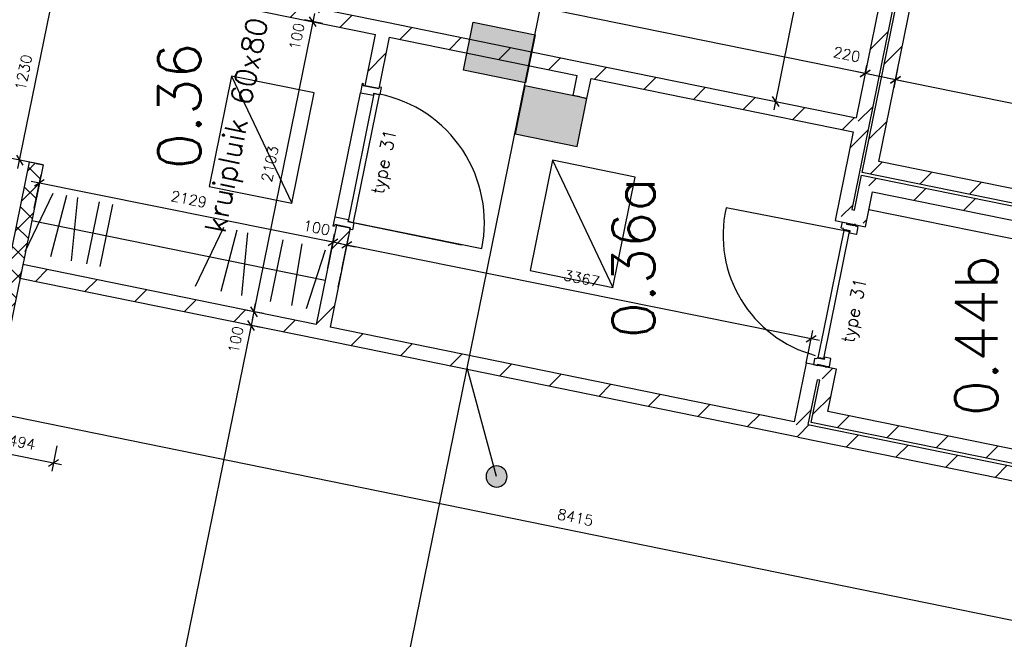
# Model space of a CAD drawing. Extents: x -29284 to 2055880, y -64816 to 121103.
# Tile 20 of 123: x 20354 to 27353, y 18275 to 22677. Entities that reach past the tile are written whole.
import ezdxf

# ---------------------------------------------------------------- set-up
doc = ezdxf.new("R2010")
doc.units = 0
doc.header["$LTSCALE"] = 50
doc.header["$MEASUREMENT"] = 0
doc.header["$PDMODE"] = 3
doc.header["$PDSIZE"] = 0.1
doc.layers.get('0').update_dxf_attribs({"linetype": 'CONTINUOUS'})
doc.layers.get('DEFPOINTS').update_dxf_attribs({"linetype": 'CONTINUOUS'})
for name, color, linetype in [('A--A22--_F123-', 9, 'CONTINUOUS'), ('A--A28--_F12--', 7, 'CONTINUOUS'), ('A--L21A2_ISOLATIE', 1, 'CONTINUOUS'), ('A--L21A3_BUITENWAND', 3, 'CONTINUOUS'), ('A--L22--', 3, 'CONTINUOUS'), ('A--L22--_F-2--', 7, 'CONTINUOUS'), ('A--L28--_F12--', 7, 'CONTINUOUS'), ('A--L31--', 2, 'CONTINUOUS'), ('A--L31--_F123-', 7, 'CONTINUOUS'), ('A--L32--', 7, 'CONTINUOUS'), ('A--L32--_F123-', 1, 'CONTINUOUS'), ('A--M$1A-_F123-', 1, 'CONTINUOUS'), ('A--M1$A-_F123-', 1, 'CONTINUOUS'), ('A--T$1A-_F123-_25MM', 3, 'CONTINUOUS'), ('A--T$1A-_F123-_RN', 4, 'CONTINUOUS'), ('NIEUWE_INDELING', 2, 'CONTINUOUS'), ('TEKSTKOZIJNMERK', 2, 'CONTINUOUS'), ('X--LR---_CP', 7, 'CONTINUOUS')]:
    doc.layers.add(name, color=color, linetype=linetype)
doc.styles.add('ALFA-0_25', font='ROMANS')
doc.styles.add('B-01', font='SIMPLEX.SHX', dxfattribs={"width": 0.8, "height": 4.5})
doc.styles.add('HIEMSTRA', font='romans.shx')
doc.dimstyles.new('1op2', dxfattribs={"dimscale": 30, "dimtxt": 2.5, "dimasz": 2, "dimexe": 2, "dimexo": 0, "dimgap": 2, "dimtad": 1, "dimdec": 0, "dimzin": 0, "dimdsep": 46, "dimtxsty": 'HIEMSTRA', "dimblk1": 'OBLIQUE', "dimblk2": 'OBLIQUE', "dimsah": 1, "dimcen": -3, "dimdle": 2, "dimclrd": 2, "dimclre": 2, "dimclrt": 3, "dimadec": 0, "dimazin": 0, "dimtfac": 1, "dimtdec": 0, "dimtofl": 0, "dimtmove": 2, "dimatfit": 3, "dimldrblk": 'OBLIQUE', "dimfxl": 1, "dimtvp": 0.833333, "dimtolj": 1, "dimtzin": 0, "dimarcsym": 0})
doc.dimstyles.new('STANDARD$0', dxfattribs={"dimscale": 30, "dimtxt": 2.5, "dimasz": 2, "dimexe": 2, "dimexo": 0, "dimgap": 2, "dimtad": 1, "dimdec": 0, "dimzin": 0, "dimdsep": 46, "dimtxsty": 'ALFA-0_25', "dimblk1": 'OBLIQUE', "dimblk2": 'OBLIQUE', "dimsah": 1, "dimcen": -3, "dimdle": 2, "dimclrd": 1, "dimclre": 1, "dimclrt": 2, "dimadec": 0, "dimazin": 0, "dimtfac": 0.666667, "dimtofl": 0, "dimtmove": 2, "dimatfit": 3, "dimldrblk": 'OBLIQUE', "dimfxl": 1, "dimtvp": 0.833333, "dimtolj": 1, "dimtzin": 0, "dimarcsym": 0})
pattern_1 = [(45, (-25898.8, -19761.16), (-212.132, 212.132), [])]

# ---------------------------------------------------------------- blocks, each defined once
blk = doc.blocks.new('KOLOM450X350')
at = {"layer": 'A--A28--_F12--', "color": 8}
for points in [[(-175, -225), (-175, 225), (175, 225)], [(-175, -225), (175, 225), (175, -225)]]:
    blk.add_solid(points, dxfattribs=at)
at = {"layer": 'A--L28--_F12--', "color": 3, "linetype": 'Continuous'}
blk.add_lwpolyline([(-175, -225), (-175, 225), (175, 225), (175, -225)], close=True, dxfattribs=at)
at = {"layer": 'X--LR---_CP'}
for p in [(-175, 0), (-175, 0), (175, 0)]:
    blk.add_point(p, dxfattribs=at)
blk = doc.blocks.new('_OBLIQUE')
at = {"color": 0, "linetype": 'ByBlock'}
blk.add_line((-0.5, -0.5), (0.5, 0.5), dxfattribs=at)
blk = doc.blocks.new('*D857')
at = {"layer": 'A--M1$A-_F123-', "color": 1, "lineweight": -2, "transparency": 16777216}
for p, q in [((26595.1, 22328.1), (26567.3, 22191.8)), ((29185.7, 21719.7), (26520.5, 22262.6)), ((29142.7, 21809.2), (29115, 21672.8))]:
    blk.add_line(p, q, dxfattribs=at)
at = {"layer": 'DEFPOINTS', "color": 0, "transparency": 16777216}
for p in [(26595.1, 22328.1), (26579.3, 22250.6), (29142.7, 21809.2)]:
    blk.add_point(p, dxfattribs=at)
at = {"layer": 'A--M1$A-_F123-', "color": 1, "lineweight": -2, "transparency": 16777216, "xscale": 60, "yscale": 60, "zscale": 60}
for p, rotation in [((26579.3, 22250.6), 168.486290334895), ((29126.9, 21731.6), 348.486290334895)]:
    blk.add_blockref('_OBLIQUE', p, dxfattribs=dict(at, rotation=rotation))
at = {"layer": 'A--M1$A-_F123-', "color": 2, "transparency": 16777216, "insert": (27872.6, 22086.6), "char_height": 75, "attachment_point": 5, "rotation": 348.48629, "style": 'ALFA-0_25'}
blk.add_mtext('\\A1;2600', dxfattribs=at)
blk = doc.blocks.new('*U1135')
at = {"layer": 'A--A22--_F123-', "linetype": 'Continuous'}
h = blk.add_hatch(dxfattribs=at)
h.set_pattern_fill('ALFALINE', color=256, scale=300, style=0)
h.set_pattern_definition([(45, (-22501.65, -20453.16), (-212.132, 212.132), [])])
h.paths.add_polyline_path([(0, 0), (-10, -49), (-2145.3, 386), (-2135.3, 435), (-2125.4, 484), (-39, 59)])
at = {"layer": 'A--L22--_F-2--', "color": 3, "linetype": 'Continuous'}
for points in [[(-10, -49), (-10, -49), (-2145.3, 386), (-2135.3, 435)], [(-39, 59), (-39, 59), (-2125.4, 484), (-2135.3, 435)]]:
    blk.add_lwpolyline(points, dxfattribs=at)
blk = doc.blocks.new('*U1134')
at = {"layer": 'A--A22--_F123-', "linetype": 'Continuous'}
h = blk.add_hatch(dxfattribs=at)
h.set_pattern_fill('ALFALINE', color=256, scale=300, style=0)
h.set_pattern_definition([(45, (-24376.65, -22319.27), (-212.132, 212.132), [])])
h.paths.add_polyline_path([(0, 0), (10, 49), (1922.7, -340.6), (1961.7, -399.6), (1902.7, -438.6), (39, -59)])
at = {"layer": 'A--L22--_F-2--', "color": 3, "linetype": 'Continuous'}
for points in [[(10, 49), (10, 49), (1922.7, -340.6), (1922.7, -340.6)], [(39, -59), (39, -59), (1902.7, -438.6), (1902.7, -438.6)]]:
    blk.add_lwpolyline(points, dxfattribs=at)
blk = doc.blocks.new('*U1133')
at = {"layer": 'A--A22--_F123-', "linetype": 'Continuous'}
h = blk.add_hatch(dxfattribs=at)
h.set_pattern_fill('ALFALINE', color=256, scale=300, style=0)
h.set_pattern_definition([(45, (-24337.7, -22128.08), (-212.132, 212.132), [])])
h.paths.add_polyline_path([(0, 0), (-49, 10), (-20, 152.2), (38.9, 191.2), (78, 132.2), (49, -10)])
at = {"layer": 'A--L22--_F-2--', "color": 3, "linetype": 'Continuous'}
for points in [[(0, 0), (-49, 10), (-20, 152.2), (-20, 152.2)], [(0, 0), (49, -10), (78, 132.2), (78, 132.2)]]:
    blk.add_lwpolyline(points, dxfattribs=at)
blk = doc.blocks.new('*U1132')
at = {"layer": 'A--A22--_F123-', "linetype": 'Continuous'}
h = blk.add_hatch(dxfattribs=at)
h.set_pattern_fill('ALFALINE', color=256, scale=300, style=0)
h.set_pattern_definition([(45, (-22941.33, -22611.65), (-212.132, 212.132), [])])
h.paths.add_polyline_path([(0, 0), (10, 49), (1445.3, -243.4), (1435.3, -292.4), (1376.3, -331.4), (39, -59)])
at = {"layer": 'A--L22--_F-2--', "color": 3, "linetype": 'Continuous'}
for points in [[(10, 49), (10, 49), (1445.3, -243.4), (1445.3, -243.4)], [(39, -59), (39, -59), (1376.3, -331.4), (1376.3, -331.4)]]:
    blk.add_lwpolyline(points, dxfattribs=at)
blk = doc.blocks.new('*U1131')
at = {"layer": 'A--A22--_F123-', "linetype": 'Continuous'}
h = blk.add_hatch(dxfattribs=at)
h.set_pattern_fill('ALFALINE', color=256, scale=300, style=0)
h.set_pattern_definition([(45, (-25983.7, -20177.97), (-212.132, 212.132), [])])
h.paths.add_polyline_path([(0, 0), (-39, 59), (-123.9, -357.8), (-84.9, -416.8), (-25.9, -377.8), (39, -59)])
at = {"layer": 'A--L22--_F-2--', "color": 3, "linetype": 'Continuous'}
for points in [[(-39, 59), (-39, 59), (-123.9, -357.8), (-123.9, -357.8)], [(39, -59), (39, -59), (-25.9, -377.8), (-25.9, -377.8)]]:
    blk.add_lwpolyline(points, dxfattribs=at)
blk = doc.blocks.new('*U1130')
at = {"layer": 'A--A22--_F123-', "linetype": 'Continuous'}
h = blk.add_hatch(dxfattribs=at)
h.set_pattern_fill('ALFALINE', color=256, scale=300, style=0)
h.set_pattern_definition(pattern_1)
h.paths.add_polyline_path([(0, 0), (59, 39), (2724.1, -503.9), (2714.1, -552.9), (2704.2, -601.9), (-10, -49)])
at = {"layer": 'A--L22--_F-2--', "color": 3, "linetype": 'Continuous'}
for points in [[(59, 39), (59, 39), (2724.1, -503.9), (2714.1, -552.9)], [(-10, -49), (-10, -49), (2704.2, -601.9), (2714.1, -552.9)]]:
    blk.add_lwpolyline(points, dxfattribs=at)
blk = doc.blocks.new('*U1129')
at = {"layer": 'A--A22--_F123-', "linetype": 'Continuous'}
h = blk.add_hatch(dxfattribs=at)
h.set_pattern_fill('ALFALINE', color=256, scale=300, style=0)
h.set_pattern_definition([(45, (-28636.88, -19325.87), (-212.132, 212.132), [])])
h.paths.add_polyline_path([(0, 0), (-10, -49), (-2655.6, 489.9), (-2596.7, 528.9), (-2537.7, 568), (10, 49)])
at = {"layer": 'A--L22--_F-2--', "color": 3, "linetype": 'Continuous'}
for points in [[(0, 0), (10, 49), (-2537.7, 568), (-2537.7, 568)], [(0, 0), (-10, -49), (-2655.6, 489.9), (-2655.6, 489.9)]]:
    blk.add_lwpolyline(points, dxfattribs=at)
blk = doc.blocks.new('*U1128')
at = {"layer": 'A--A22--_F123-', "linetype": 'Continuous'}
h = blk.add_hatch(dxfattribs=at)
h.set_pattern_fill('ALFALINE', color=256, scale=300, style=0)
h.set_pattern_definition([(45, (-26040.2, -19854.82), (-212.132, 212.132), [])])
h.paths.add_polyline_path([(0, 0), (-59, -39), (2, 260.2), (61, 299.2), (119.9, 338.3), (59, 39)])
at = {"layer": 'A--L22--_F-2--', "color": 3, "linetype": 'Continuous'}
for points in [[(59, 39), (59, 39), (119.9, 338.3), (119.9, 338.3)], [(-59, -39), (-59, -39), (2, 260.2), (2, 260.2)]]:
    blk.add_lwpolyline(points, dxfattribs=at)
blk = doc.blocks.new('*U1126')
at = {"layer": 'A--A22--_F123-', "linetype": 'Continuous'}
h = blk.add_hatch(dxfattribs=at)
h.set_pattern_fill('ALFALINE', color=256, scale=300, style=0)
h.set_pattern_definition([(45, (-26338.36, -21919.67), (-212.132, 212.132), [])])
h.paths.add_polyline_path([(0, 0), (49, -10), (-69.5, -591.4), (-128.4, -630.5), (-187.4, -669.5), (-59, -39)])
at = {"layer": 'A--L22--_F-2--', "color": 3, "linetype": 'Continuous'}
for points in [[(-59, -39), (-59, -39), (-187.4, -669.5), (-187.4, -669.5)], [(49, -10), (49, -10), (-69.5, -591.4), (-69.5, -591.4)]]:
    blk.add_lwpolyline(points, dxfattribs=at)
blk = doc.blocks.new('*U1125')
at = {"layer": 'A--A22--_F123-', "linetype": 'Continuous'}
h = blk.add_hatch(dxfattribs=at)
h.set_pattern_fill('ALFALINE', color=256, scale=300, style=0)
h.set_pattern_definition([(45, (-26209.93, -21289.2), (-212.132, 212.132), [])])
h.paths.add_polyline_path([(0, 0), (-59, -39), (156.6, -82.9), (117.6, -24), (78.6, 35), (59, 39)])
at = {"layer": 'A--L22--_F-2--', "color": 3, "linetype": 'Continuous'}
for points in [[(59, 39), (59, 39), (78.6, 35), (78.6, 35)], [(-59, -39), (-59, -39), (156.6, -82.9), (156.6, -82.9)]]:
    blk.add_lwpolyline(points, dxfattribs=at)
blk = doc.blocks.new('*U1124')
at = {"layer": 'A--A22--_F123-', "linetype": 'Continuous'}
h = blk.add_hatch(dxfattribs=at)
h.set_pattern_fill('ALFALINE', color=256, scale=300, style=0)
h.set_pattern_definition([(45, (-26327.52, -21265.26), (-212.132, 212.132), [])])
h.paths.add_polyline_path([(0, 0), (39, -59), (89.6, 189.3), (50.6, 248.3), (11.6, 307.3), (-39, 59)])
at = {"layer": 'A--L22--_F-2--', "color": 3, "linetype": 'Continuous'}
for points in [[(-39, 59), (-39, 59), (11.6, 307.3), (11.6, 307.3)], [(39, -59), (39, -59), (89.6, 189.3), (89.6, 189.3)]]:
    blk.add_lwpolyline(points, dxfattribs=at)
blk = doc.blocks.new('*U1123')
at = {"layer": 'A--A22--_F123-', "linetype": 'Continuous'}
h = blk.add_hatch(dxfattribs=at)
h.set_pattern_fill('ALFALINE', color=256, scale=300, style=0)
h.set_pattern_definition([(45, (-26378.1, -21513.56), (-212.132, 212.132), [])])
h.paths.add_polyline_path([(0, 0), (-39, 59), (2263.7, -410.1), (2253.7, -459.1), (2243.7, -508.1), (39, -59)])
at = {"layer": 'A--L22--_F-2--', "color": 3, "linetype": 'Continuous'}
for points in [[(-39, 59), (-39, 59), (2263.7, -410.1), (2253.7, -459.1)], [(39, -59), (39, -59), (2243.7, -508.1), (2253.7, -459.1)]]:
    blk.add_lwpolyline(points, dxfattribs=at)
blk = doc.blocks.new('*U1122')
at = {"layer": 'A--A22--_F123-', "linetype": 'Continuous'}
h = blk.add_hatch(dxfattribs=at)
h.set_pattern_fill('ALFALINE', color=256, scale=300, style=0)
h.set_pattern_definition([(45, (-28655.78, -21172.06), (-212.132, 212.132), [])])
h.paths.add_polyline_path([(0, 0), (-10, -49), (-2312.7, 420.1), (-2253.7, 459.1), (-2194.8, 498.1), (10, 49)])
at = {"layer": 'A--L22--_F-2--', "color": 3, "linetype": 'Continuous'}
for points in [[(0, 0), (10, 49), (-2194.8, 498.1), (-2194.8, 498.1)], [(0, 0), (-10, -49), (-2312.7, 420.1), (-2312.7, 420.1)]]:
    blk.add_lwpolyline(points, dxfattribs=at)
blk = doc.blocks.new('*U1121')
at = {"layer": 'A--A22--_F123-', "linetype": 'Continuous'}
h = blk.add_hatch(dxfattribs=at)
h.set_pattern_fill('ALFALINE', color=256, scale=300, style=0)
h.set_pattern_definition([(45, (-26402.05, -21631.15), (-212.132, 212.132), [])])
h.paths.add_polyline_path([(0, 0), (-59, -39), (499.9, 2704.6), (538.9, 2645.7), (577.9, 2586.7), (59, 39)])
at = {"layer": 'A--L22--_F-2--', "color": 3, "linetype": 'Continuous'}
for points in [[(-59, -39), (-59, -39), (499.9, 2704.6), (499.9, 2704.6)], [(59, 39), (59, 39), (577.9, 2586.7), (577.9, 2586.7)]]:
    blk.add_lwpolyline(points, dxfattribs=at)
blk = doc.blocks.new('*U1119')
at = {"layer": 'A--A22--_F123-', "linetype": 'Continuous'}
h = blk.add_hatch(dxfattribs=at)
h.set_pattern_fill('ALFALINE', color=256, scale=300, style=0)
h.set_pattern_definition([(45, (-22655.5, -21208.46), (-212.132, 212.132), [])])
h.paths.add_polyline_path([(0, 0), (49, -10), (-94.9, -716.3), (-153.9, -755.3), (-192.9, -696.3), (-49, 10)])
at = {"layer": 'A--L22--_F-2--', "color": 3, "linetype": 'Continuous'}
for points in [[(0, 0), (-49, 10), (-192.9, -696.3), (-192.9, -696.3)], [(0, 0), (49, -10), (-94.9, -716.3), (-94.9, -716.3)]]:
    blk.add_lwpolyline(points, dxfattribs=at)
blk = doc.blocks.new('*U1118')
at = {"layer": 'A--A22--_F123-', "linetype": 'Continuous'}
h = blk.add_hatch(dxfattribs=at)
h.set_pattern_fill('ALFALINE', color=256, scale=300, style=0)
h.set_pattern_definition([(45, (-22941.33, -22611.65), (-212.132, 212.132), [])])
h.paths.add_polyline_path([(0, 0), (39, -59), (-35.2, -423.5), (-84.2, -413.5), (-133.2, -403.5), (-59, -39)])
at = {"layer": 'A--L22--_F-2--', "color": 3, "linetype": 'Continuous'}
for points in [[(-59, -39), (-59, -39), (-133.2, -403.5), (-84.2, -413.5)], [(39, -59), (39, -59), (-35.2, -423.5), (-84.2, -413.5)]]:
    blk.add_lwpolyline(points, dxfattribs=at)
blk = doc.blocks.new('*U1116')
at = {"layer": 'A--A22--_F123-', "linetype": 'Continuous'}
h = blk.add_hatch(dxfattribs=at)
h.set_pattern_fill('ALFALINE', color=256, scale=300, style=0)
h.set_pattern_definition([(45, (-26847.35, -24418.35), (-212.132, 212.132), [])])
h.paths.add_polyline_path([(0, 0), (39, -59), (-460, -2508.7), (-509, -2498.7), (-548, -2439.7), (-59, -39)])
at = {"layer": 'A--L22--_F-2--', "color": 3, "linetype": 'Continuous'}
for points in [[(-59, -39), (-59, -39), (-548, -2439.7), (-548, -2439.7)], [(39, -59), (39, -59), (-460, -2508.7), (-460, -2508.7)]]:
    blk.add_lwpolyline(points, dxfattribs=at)
blk = doc.blocks.new('*U1111')
at = {"layer": 'A--A22--_F123-', "linetype": 'Continuous'}
h = blk.add_hatch(dxfattribs=at)
h.set_pattern_fill('ALFALINE', color=256, scale=300, style=0)
h.set_pattern_definition(pattern_1)
h.paths.add_polyline_path([(0, 0), (-10, -49), (-3407.1, 643), (-3397.1, 692), (-3338.2, 731), (-39, 59)])
at = {"layer": 'A--L22--_F-2--', "color": 3, "linetype": 'Continuous'}
for points in [[(-39, 59), (-39, 59), (-3338.2, 731), (-3338.2, 731)], [(-10, -49), (-10, -49), (-3407.1, 643), (-3407.1, 643)]]:
    blk.add_lwpolyline(points, dxfattribs=at)
blk = doc.blocks.new('*U1110')
at = {"layer": 'A--A22--_F123-', "linetype": 'Continuous'}
h = blk.add_hatch(dxfattribs=at)
h.set_pattern_fill('ALFALINE', color=256, scale=300, style=0)
h.set_pattern_definition([(45, (-20898.1, -23027.86), (-212.132, 212.132), [])])
h.paths.add_polyline_path([(0, 0), (10, 49), (2053.2, -367.2), (2043.2, -416.2), (1984.3, -455.2), (-10, -49)])
at = {"layer": 'A--L22--_F-2--', "color": 3, "linetype": 'Continuous'}
for points in [[(0, 0), (-10, -49), (1984.3, -455.2), (1984.3, -455.2)], [(0, 0), (10, 49), (2053.2, -367.2), (2053.2, -367.2)]]:
    blk.add_lwpolyline(points, dxfattribs=at)
blk = doc.blocks.new('*U1084')
at = {"layer": 'A--A22--_F123-', "linetype": 'Continuous'}
h = blk.add_hatch(dxfattribs=at)
h.set_pattern_fill('ALFALINE', color=256, scale=300, style=0)
h.set_pattern_definition([(45, (-26101.17, -20154.07), (-212.132, 212.132), [])])
h.paths.add_polyline_path([(0, 0), (59, 39), (-156.5, 82.9), (-117.5, 23.9), (-78.5, -35.1), (-59, -39)])
at = {"layer": 'A--L22--_F-2--', "color": 3, "linetype": 'Continuous'}
for points in [[(59, 39), (59, 39), (-156.5, 82.9), (-156.5, 82.9)], [(-59, -39), (-59, -39), (-78.5, -35.1), (-78.5, -35.1)]]:
    blk.add_lwpolyline(points, dxfattribs=at)
blk = doc.blocks.new('*U1076')
at = {"layer": 'A--A22--_F123-', "linetype": 'Continuous'}
h = blk.add_hatch(dxfattribs=at)
h.set_pattern_fill('ALFAKRS', color=256, scale=120, style=0)
h.set_pattern_definition([(45, (-20471.57, -21655.45), (-84.8528, 84.8528), []), (135, (-20471.57, -21655.45), (-84.8528, -84.8528), [])])
h.paths.add_polyline_path([(0, 0), (49, -10), (-1249.8, -6386.1), (-1298.8, -6376.1), (-1347.8, -6366.1), (-49, 10)])
at = {"layer": 'A--L22--_F-2--', "color": 2, "linetype": 'Continuous'}
for points in [[(0, 0), (-49, 10), (-1347.8, -6366.1), (-1298.8, -6376.1)], [(0, 0), (49, -10), (-1249.8, -6386.1), (-1298.8, -6376.1)]]:
    blk.add_lwpolyline(points, dxfattribs=at)
blk = doc.blocks.new('*D951')
at = {"layer": 'A--M$1A-_F123-', "color": 2, "lineweight": -2, "transparency": 16777216}
for p, q in [((22458.6, 22761), (22470.6, 22819.8)), ((22526.7, 22747.1), (22399.8, 22773)), ((22506.8, 22649.1), (22379.8, 22675)), ((22438.6, 22663), (22426.7, 22604.2))]:
    blk.add_line(p, q, dxfattribs=at)
at = {"layer": 'DEFPOINTS', "color": 0, "transparency": 16777216}
for p in [(22526.7, 22747.1), (22438.6, 22663), (22506.8, 22649.1)]:
    blk.add_point(p, dxfattribs=at)
at = {"layer": 'A--M$1A-_F123-', "color": 2, "lineweight": -2, "transparency": 16777216, "xscale": 60, "yscale": 60, "zscale": 60}
for p, rotation in [((22458.6, 22761), 258.4862903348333), ((22438.6, 22663), 78.48629033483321)]:
    blk.add_blockref('_OBLIQUE', p, dxfattribs=dict(at, rotation=rotation))
at = {"layer": 'A--M$1A-_F123-', "color": 3, "transparency": 16777216, "insert": (22323.7, 22557.9), "char_height": 75, "attachment_point": 5, "rotation": 78.48629, "style": 'HIEMSTRA'}
blk.add_mtext('\\A1;100', dxfattribs=at)
blk = doc.blocks.new('*D952')
at = {"layer": 'A--M$1A-_F123-', "color": 2, "lineweight": -2, "transparency": 16777216}
for p, q in [((22450.6, 22721.8), (22006.9, 20543.7)), ((22506.8, 22649.1), (22379.8, 22675)), ((22087, 20588.6), (21960.1, 20614.5))]:
    blk.add_line(p, q, dxfattribs=at)
at = {"layer": 'DEFPOINTS', "color": 0, "transparency": 16777216}
for p in [(22506.8, 22649.1), (22018.9, 20602.5), (22087, 20588.6)]:
    blk.add_point(p, dxfattribs=at)
at = {"layer": 'A--M$1A-_F123-', "color": 2, "lineweight": -2, "transparency": 16777216, "xscale": 60, "yscale": 60, "zscale": 60}
for p, rotation in [((22438.6, 22663), 78.48629033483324), ((22018.9, 20602.5), 258.4862903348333)]:
    blk.add_blockref('_OBLIQUE', p, dxfattribs=dict(at, rotation=rotation))
at = {"layer": 'A--M$1A-_F123-', "color": 3, "transparency": 16777216, "insert": (22133.2, 21652.2), "char_height": 75, "attachment_point": 5, "rotation": 78.48629, "style": 'HIEMSTRA'}
blk.add_mtext('\\A1;2103', dxfattribs=at)
blk = doc.blocks.new('*D953')
at = {"layer": 'A--M$1A-_F123-', "color": 2, "lineweight": -2, "transparency": 16777216}
for p, q in [((22018.9, 20602.5), (22030.9, 20661.3)), ((22087, 20588.6), (21960.1, 20614.5)), ((22067.1, 20490.7), (21940.2, 20516.5)), ((21999, 20504.5), (21987, 20445.7))]:
    blk.add_line(p, q, dxfattribs=at)
at = {"layer": 'DEFPOINTS', "color": 0, "transparency": 16777216}
for p in [(22087, 20588.6), (21999, 20504.5), (22067.1, 20490.7)]:
    blk.add_point(p, dxfattribs=at)
at = {"layer": 'A--M$1A-_F123-', "color": 2, "lineweight": -2, "transparency": 16777216, "xscale": 60, "yscale": 60, "zscale": 60}
for p, rotation in [((22018.9, 20602.5), 258.4862903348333), ((21999, 20504.5), 78.48629033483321)]:
    blk.add_blockref('_OBLIQUE', p, dxfattribs=dict(at, rotation=rotation))
at = {"layer": 'A--M$1A-_F123-', "color": 3, "transparency": 16777216, "insert": (21889.9, 20403.7), "char_height": 75, "attachment_point": 5, "rotation": 78.48629, "style": 'HIEMSTRA'}
blk.add_mtext('\\A1;100', dxfattribs=at)
blk = doc.blocks.new('*D954')
at = {"layer": 'A--M$1A-_F123-', "color": 2, "lineweight": -2, "transparency": 16777216}
for p, q in [((22010.9, 20563.3), (20156.1, 11457.7)), ((22067.1, 20490.7), (21940.2, 20516.5)), ((20236.2, 11502.6), (20109.3, 11528.4))]:
    blk.add_line(p, q, dxfattribs=at)
at = {"layer": 'DEFPOINTS', "color": 0, "transparency": 16777216}
for p in [(22067.1, 20490.7), (20168.1, 11516.4), (20236.2, 11502.6)]:
    blk.add_point(p, dxfattribs=at)
at = {"layer": 'A--M$1A-_F123-', "color": 2, "lineweight": -2, "transparency": 16777216, "xscale": 60, "yscale": 60, "zscale": 60}
for p, rotation in [((21999, 20504.5), 78.48629033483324), ((20168.1, 11516.4), 258.4862903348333)]:
    blk.add_blockref('_OBLIQUE', p, dxfattribs=dict(at, rotation=rotation))
at = {"layer": 'A--M$1A-_F123-', "color": 3, "transparency": 16777216, "insert": (20988, 16030), "char_height": 75, "attachment_point": 5, "rotation": 78.48629, "style": 'HIEMSTRA'}
blk.add_mtext('\\A1;9173', dxfattribs=at)
blk = doc.blocks.new('*D971')
at = {"layer": 'A--M$1A-_F123-', "color": 2, "lineweight": -2, "transparency": 16777216}
for p, q in [((26227.1, 24554.9), (25714.1, 22036.6)), ((26215.1, 24496.1), (26273.9, 24484.1)), ((25726.1, 22095.4), (25784.9, 22083.4))]:
    blk.add_line(p, q, dxfattribs=at)
at = {"layer": 'DEFPOINTS', "color": 0, "transparency": 16777216}
for p in [(26215.1, 24496.1), (25726.1, 22095.4), (25726.1, 22095.4)]:
    blk.add_point(p, dxfattribs=at)
at = {"layer": 'A--M$1A-_F123-', "color": 2, "lineweight": -2, "transparency": 16777216, "xscale": 60, "yscale": 60, "zscale": 60}
for p, rotation in [((26215.1, 24496.1), 78.48629033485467), ((25726.1, 22095.4), 258.4862903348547)]:
    blk.add_blockref('_OBLIQUE', p, dxfattribs=dict(at, rotation=rotation))
at = {"layer": 'A--M$1A-_F123-', "color": 3, "transparency": 16777216, "insert": (25875, 23315.2), "char_height": 75, "attachment_point": 5, "rotation": 78.48629, "style": 'HIEMSTRA'}
blk.add_mtext('\\A1;2450', dxfattribs=at)
blk = doc.blocks.new('*D972')
at = {"layer": 'A--M$1A-_F123-', "color": 2, "lineweight": -2, "transparency": 16777216}
for p, q in [((26363.7, 22294.5), (26375.7, 22353.3)), ((26638.1, 22238.6), (26304.9, 22306.5)), ((26579.3, 22250.6), (26591.2, 22309.4))]:
    blk.add_line(p, q, dxfattribs=at)
at = {"layer": 'DEFPOINTS', "color": 0, "transparency": 16777216}
for p in [(26363.7, 22294.5), (26363.7, 22294.5), (26579.3, 22250.6)]:
    blk.add_point(p, dxfattribs=at)
at = {"layer": 'A--M$1A-_F123-', "color": 2, "lineweight": -2, "transparency": 16777216, "xscale": 60, "yscale": 60, "zscale": 60}
for p, rotation in [((26363.7, 22294.5), 168.4862903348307), ((26579.3, 22250.6), 348.4862903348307)]:
    blk.add_blockref('_OBLIQUE', p, dxfattribs=dict(at, rotation=rotation))
at = {"layer": 'A--M$1A-_F123-', "color": 3, "transparency": 16777216, "insert": (26233.7, 22430), "char_height": 75, "attachment_point": 5, "rotation": 348.48629, "style": 'HIEMSTRA'}
blk.add_mtext('\\A1;220', dxfattribs=at)
blk = doc.blocks.new('*D973')
at = {"layer": 'A--M$1A-_F123-', "color": 2, "lineweight": -2, "transparency": 16777216}
for p, q in [((26422.5, 22282.5), (20654, 23457.6)), ((20712.7, 23445.6), (20724.7, 23504.4)), ((26363.7, 22294.5), (26351.7, 22235.7))]:
    blk.add_line(p, q, dxfattribs=at)
at = {"layer": 'DEFPOINTS', "color": 0, "transparency": 16777216}
for p in [(20712.7, 23445.6), (20712.7, 23445.6), (26363.7, 22294.5)]:
    blk.add_point(p, dxfattribs=at)
at = {"layer": 'A--M$1A-_F123-', "color": 2, "lineweight": -2, "transparency": 16777216, "xscale": 60, "yscale": 60, "zscale": 60}
for p, rotation in [((20712.7, 23445.6), 168.4862903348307), ((26363.7, 22294.5), 348.4862903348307)]:
    blk.add_blockref('_OBLIQUE', p, dxfattribs=dict(at, rotation=rotation))
at = {"layer": 'A--M$1A-_F123-', "color": 3, "transparency": 16777216, "insert": (23557.7, 22965.6), "char_height": 75, "attachment_point": 5, "rotation": 348.48629, "style": 'HIEMSTRA'}
blk.add_mtext('\\A1;5767', dxfattribs=at)
blk = doc.blocks.new('*D983')
at = {"layer": 'A--M$1A-_F123-', "color": 2, "lineweight": -2, "transparency": 16777216}
for p, q in [((26038.6, 20399), (22620.2, 21088.1)), ((22643.9, 20902.4), (22690.8, 21135.1)), ((25944.7, 20236.9), (25991.6, 20469.6))]:
    blk.add_line(p, q, dxfattribs=at)
at = {"layer": 'DEFPOINTS', "color": 0, "transparency": 16777216}
for p in [(22679, 21076.3), (22643.9, 20902.4), (25944.7, 20236.9)]:
    blk.add_point(p, dxfattribs=at)
at = {"layer": 'A--M$1A-_F123-', "color": 2, "lineweight": -2, "transparency": 16777216, "xscale": 60, "yscale": 60, "zscale": 60}
for p, rotation in [((22679, 21076.3), 168.6016311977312), ((25979.7, 20410.8), 348.6016311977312)]:
    blk.add_blockref('_OBLIQUE', p, dxfattribs=dict(at, rotation=rotation))
at = {"layer": 'A--M$1A-_F123-', "color": 3, "transparency": 16777216, "insert": (24348.6, 20839.1), "char_height": 75, "attachment_point": 5, "rotation": 348.60163, "style": 'HIEMSTRA'}
blk.add_mtext('\\A1;3367', dxfattribs=at)
blk = doc.blocks.new('*D984')
at = {"layer": 'A--M$1A-_F123-', "color": 2, "lineweight": -2, "transparency": 16777216}
for p, q in [((22544.4, 20913.8), (22593, 21154.8)), ((22581.2, 21096), (22522.4, 21107.9)), ((22643.9, 20902.4), (22690.8, 21135.1)), ((22679, 21076.3), (22737.8, 21064.4))]:
    blk.add_line(p, q, dxfattribs=at)
at = {"layer": 'DEFPOINTS', "color": 0, "transparency": 16777216}
for p in [(22581.2, 21096), (22544.4, 20913.8), (22643.9, 20902.4)]:
    blk.add_point(p, dxfattribs=at)
at = {"layer": 'A--M$1A-_F123-', "color": 2, "lineweight": -2, "transparency": 16777216, "xscale": 60, "yscale": 60, "zscale": 60}
for p, rotation in [((22581.2, 21096), 348.6016311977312), ((22679, 21076.3), 168.6016311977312)]:
    blk.add_blockref('_OBLIQUE', p, dxfattribs=dict(at, rotation=rotation))
at = {"layer": 'A--M$1A-_F123-', "color": 3, "transparency": 16777216, "insert": (22464.8, 21199.2), "char_height": 75, "attachment_point": 5, "rotation": 348.60163, "style": 'HIEMSTRA'}
blk.add_mtext('\\A1;100', dxfattribs=at)
blk = doc.blocks.new('*D985')
at = {"layer": 'A--M$1A-_F123-', "color": 2, "lineweight": -2, "transparency": 16777216}
for p, q in [((20458.1, 21338.8), (20505.8, 21575.6)), ((22640, 21084.1), (20435.2, 21528.6)), ((22544.4, 20913.8), (22593, 21154.8))]:
    blk.add_line(p, q, dxfattribs=at)
at = {"layer": 'DEFPOINTS', "color": 0, "transparency": 16777216}
for p in [(20494, 21516.8), (20458.1, 21338.8), (22544.4, 20913.8)]:
    blk.add_point(p, dxfattribs=at)
at = {"layer": 'A--M$1A-_F123-', "color": 2, "lineweight": -2, "transparency": 16777216, "xscale": 60, "yscale": 60, "zscale": 60}
for p, rotation in [((20494, 21516.8), 168.6016311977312), ((22581.2, 21096), 348.6016311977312)]:
    blk.add_blockref('_OBLIQUE', p, dxfattribs=dict(at, rotation=rotation))
at = {"layer": 'A--M$1A-_F123-', "color": 3, "transparency": 16777216, "insert": (21556.9, 21402), "char_height": 75, "attachment_point": 5, "rotation": 348.60163, "style": 'HIEMSTRA'}
blk.add_mtext('\\A1;2129', dxfattribs=at)
blk = doc.blocks.new('*D986')
at = {"layer": 'A--M$1A-_F123-', "color": 2, "lineweight": -2, "transparency": 16777216}
for p, q in [((20178.4, 19965.7), (20150, 19826.4)), ((28466.7, 18193.5), (20103.2, 19897.2)), ((28424.3, 18286), (28396, 18146.7))]:
    blk.add_line(p, q, dxfattribs=at)
at = {"layer": 'DEFPOINTS', "color": 0, "transparency": 16777216}
for p in [(20178.4, 19965.7), (20162, 19885.2), (28424.3, 18286)]:
    blk.add_point(p, dxfattribs=at)
at = {"layer": 'A--M$1A-_F123-', "color": 2, "lineweight": -2, "transparency": 16777216, "xscale": 60, "yscale": 60, "zscale": 60}
for p, rotation in [((20162, 19885.2), 168.4862903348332), ((28407.9, 18205.5), 348.4862903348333)]:
    blk.add_blockref('_OBLIQUE', p, dxfattribs=dict(at, rotation=rotation))
at = {"layer": 'A--M$1A-_F123-', "color": 3, "transparency": 16777216, "insert": (24304.4, 19140.9), "char_height": 75, "attachment_point": 5, "rotation": 348.48629, "style": 'HIEMSTRA'}
blk.add_mtext('\\A1;8415', dxfattribs=at)
blk = doc.blocks.new('*D991')
at = {"layer": 'A--M$1A-_F123-', "color": 2, "lineweight": -2, "transparency": 16777216}
for p, q in [((20341.9, 21620.6), (20611.4, 22943.4)), ((20766.1, 22850.6), (20540.6, 22896.6)), ((20520.6, 21645.5), (20295.1, 21691.4))]:
    blk.add_line(p, q, dxfattribs=at)
at = {"layer": 'DEFPOINTS', "color": 0, "transparency": 16777216}
for p in [(20599.4, 22884.6), (20766.1, 22850.6), (20520.6, 21645.5)]:
    blk.add_point(p, dxfattribs=at)
at = {"layer": 'A--M$1A-_F123-', "color": 2, "lineweight": -2, "transparency": 16777216, "xscale": 60, "yscale": 60, "zscale": 60}
for p, rotation in [((20599.4, 22884.6), 78.48629033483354), ((20353.9, 21679.4), 258.4862903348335)]:
    blk.add_blockref('_OBLIQUE', p, dxfattribs=dict(at, rotation=rotation))
at = {"layer": 'A--M$1A-_F123-', "color": 3, "transparency": 16777216, "insert": (20381.1, 22301.5), "char_height": 75, "attachment_point": 5, "rotation": 78.48629, "style": 'HIEMSTRA'}
blk.add_mtext('\\A1;1230', dxfattribs=at)
blk = doc.blocks.new('*D1004')
at = {"layer": 'A--M$1A-_F123-', "color": 2, "lineweight": -2, "transparency": 16777216}
for p, q in [((20133.8, 19747), (20097.6, 19569.1)), ((20050.8, 19639.9), (20652.4, 19517.3)), ((20617.9, 19648.4), (20581.7, 19470.5))]:
    blk.add_line(p, q, dxfattribs=at)
at = {"layer": 'DEFPOINTS', "color": 0, "transparency": 16777216}
for p in [(20133.8, 19747), (20617.9, 19648.4), (20593.6, 19529.3)]:
    blk.add_point(p, dxfattribs=at)
at = {"layer": 'A--M$1A-_F123-', "color": 2, "lineweight": -2, "transparency": 16777216, "xscale": 60, "yscale": 60, "zscale": 60}
for p, rotation in [((20109.6, 19627.9), 168.4862903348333), ((20593.6, 19529.3), 348.4862903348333)]:
    blk.add_blockref('_OBLIQUE', p, dxfattribs=dict(at, rotation=rotation))
at = {"layer": 'A--M$1A-_F123-', "color": 3, "transparency": 16777216, "insert": (20371.1, 19674.1), "char_height": 75, "attachment_point": 5, "rotation": 348.48629, "style": 'HIEMSTRA'}
blk.add_mtext('\\A1;494', dxfattribs=at)
blk = doc.blocks.new('Q0340081')
at = {"layer": 'A--L32--_F123-', "color": 2, "linetype": 'Continuous'}
blk.add_lwpolyline([(0, 0), (0, -40), (926.12, -40), (923.12, 0), (0, 0)], close=True, dxfattribs=at)
at = {"layer": 'A--L32--_F123-', "color": 1, "linetype": 'Continuous'}
blk.add_lwpolyline([(0, -40), (0, -970, 0.4142136), (930, -40)], format="xyb", dxfattribs=at)
blk = doc.blocks.new('dr_930type3')
at = {"layer": 'A--L32--_F123-', "color": 1}
blk.add_line((67, 0), (967, 0), dxfattribs=at)
for points in [[(0, -9), (0, 0), (67, 0), (67, -93.75), (52, -93.75), (52, -139), (0, -139), (0, -121), (12, -121), (12, -9), (0, -9)], [(1034, -9), (1034, 0), (967, 0), (967, -93.75), (982, -93.75), (982, -139), (1034, -139), (1034, -121), (1022, -121), (1022, -9), (1034, -9)]]:
    blk.add_lwpolyline(points, close=True, dxfattribs=at)
at = {"layer": 'X--LR---_CP', "color": 2, "linetype": 'Continuous'}
blk.add_point((0, 0), dxfattribs=at)
at = {"layer": 'X--LR---_CP', "color": 3, "linetype": 'Continuous'}
blk.add_point((0, 0), dxfattribs=at)
at = {"layer": 'A--L32--', "linetype": 'Continuous'}
blk.add_blockref('Q0340081', (53.94, -95.94), dxfattribs=at)
blk = doc.blocks.new('DILATATIEVOEG')
at = {"layer": 'A--L21A3_BUITENWAND', "linetype": 'Continuous'}
h = blk.add_hatch(color=256, dxfattribs=at)
edge = h.paths.add_edge_path()
edge.add_arc((-800, 0), 75, 0, 360)
blk.add_line((-800, 0), (0, 0), dxfattribs=at)
blk.add_circle((-800, 0), 75, dxfattribs=at)
at = {"layer": 'X--LR---_CP', "linetype": 'Continuous'}
blk.add_point((0, 0), dxfattribs=at)

msp = doc.modelspace()

# ---------------------------------------------------------------- hatches: boundary and pattern name
at = {"layer": 'A--L21A2_ISOLATIE', "linetype": 'Continuous', "ltscale": 10}
msp.add_hatch(color=53, dxfattribs=at).paths.add_polyline_path([(24316.8, 21775.1), (24386.7, 22118.1), (23945.8, 22207.9), (23875.9, 21865)])

# ---------------------------------------------------------------- linework, layer by layer
at = {"color": 4, "linetype": 'Continuous'}
msp.add_line((21433.1, 9884.9), (24810.7, 26466.1), dxfattribs=at).dxf.unprotected_set("ltscale", 0)
at = {"linetype": 'Continuous'}
for p, q in [((20393.7, 21031.2), (20593.2, 21444.8)), ((20576.7, 20993.9), (20690.5, 21430)), ((20722.7, 20964.2), (20766.5, 21414.5)), ((20832.2, 20941.9), (20922.1, 21382.8)), ((20927.3, 20922.5), (21017.1, 21363.4)), ((20440.3, 21251.3), (22526.6, 20826.3)), ((21604.5, 20784.6), (21806.1, 21202.7)), ((21787.5, 20747.3), (21901.2, 21183.4)), ((21933.5, 20717.5), (21976.8, 21162.9)), ((22138.1, 20675.9), (22226.9, 21112)), ((22287.8, 20645.4), (22362.3, 21084.4)), ((22392.1, 20624.1), (22528.7, 21042.3))]:
    msp.add_line(p, q, dxfattribs=at)
at = {"layer": 'A--L21A2_ISOLATIE', "color": 3, "linetype": 'Continuous', "ltscale": 10}
msp.add_lwpolyline([(24316.8, 21775.1), (24386.7, 22118.1), (23945.8, 22207.9), (23875.9, 21865)], close=True, dxfattribs=at)
at = {"layer": 'A--L31--', "color": 1, "linetype": 'Continuous'}
for p, q in [((21860.6, 22276.1), (22288.8, 21372.5)), ((24141.6, 21678.3), (24569.9, 20774.6))]:
    msp.add_line(p, q, dxfattribs=at)
at = {"layer": 'A--L31--', "linetype": 'Continuous'}
msp.add_line((28595.9, 20878.1), (26391.2, 21327.2), dxfattribs=at)
at = {"layer": 'A--L31--', "color": 1, "linetype": 'Continuous'}
for points in [[(21700.9, 21492.2), (22288.8, 21372.5), (22448.5, 22156.4), (21860.6, 22276.1)], [(23981.9, 20894.4), (24569.9, 20774.6), (24729.5, 21558.5), (24141.6, 21678.3)]]:
    msp.add_lwpolyline(points, close=True, dxfattribs=at)
at = {"layer": 'A--L31--_F123-', "color": 1, "linetype": 'Continuous'}
for p, q in [((22796.3, 22210.5), (22906.1, 22188.2)), ((22618.7, 20777.3), (22638.5, 20875.3))]:
    msp.add_line(p, q, dxfattribs=at)
at = {"layer": 'A--L31--_F123-', "color": 2, "linetype": 'Continuous'}
for p, q in [((26194.4, 21198.1), (26202.9, 21239.6)), ((26202.9, 21239.6), (26232.3, 21233.6)), ((26232.3, 21233.6), (26230.5, 21224.8)), ((26230.5, 21224.8), (26283.4, 21214)), ((26283.4, 21214), (26244.2, 21222)), ((26283.4, 21214), (26285.2, 21222.8)), ((26285.2, 21222.8), (26283.4, 21214)), ((26285.2, 21222.8), (26295, 21220.9)), ((26295, 21220.9), (26285.2, 21222.8)), ((26295, 21220.9), (26293.2, 21212)), ((26293.2, 21212), (26295, 21220.9)), ((26293.2, 21212), (26312.8, 21208)), ((26312.8, 21208), (26301.7, 21153.3)), ((26196.1, 21195.6), (26194.4, 21198.1)), ((26209.7, 21192.8), (26196.1, 21195.6)), ((26208.7, 21188.1), (26209.7, 21192.8)), ((26209.3, 21187.3), (26208.7, 21188.1)), ((26258.6, 21177.2), (26209.3, 21187.3)), ((26255.3, 21161.3), (26258.6, 21177.2)), ((26255.9, 21160.5), (26255.3, 21161.3)), ((26299.1, 21151.6), (26255.9, 21160.5)), ((26301.7, 21153.3), (26299.1, 21151.6))]:
    msp.add_line(p, q, dxfattribs=at)
at = {"layer": 'A--L31--_F123-', "color": 2, "linetype": 'Continuous', "elevation": 84}
msp.add_lwpolyline([(26029.8, 20274.7), (26069.3, 20468.8), (26214.2, 21179.7), (26215.9, 21180.7), (26251.2, 21171.1), (26067.6, 20269.6)], close=True, dxfattribs=at)
at = {"layer": 'A--L31--_F123-', "color": 2, "linetype": 'Continuous'}
msp.add_lwpolyline([(25996.5, 20226.4), (26025.9, 20220.4), (26027.7, 20229.3), (26080.6, 20218.5), (26078.8, 20209.7), (26088.6, 20207.7), (26090.4, 20216.5), (26110, 20212.5), (26121.2, 20267.2), (26119.5, 20269.7), (26076.2, 20278.6), (26075.4, 20278), (26072.1, 20262), (26022.8, 20272.1), (26022, 20271.5), (26021.1, 20266.8), (26007.5, 20269.6), (26005, 20268)], close=True, dxfattribs=at)
at = {"layer": 'A--L32--', "color": 1, "linetype": 'Continuous'}
for p, q in [((26243.4, 21172.7, 84), (25375.7, 21339.3)), ((22722.6, 21235.5), (23494.8, 21077.7))]:
    msp.add_line(p, q, dxfattribs=at)
msp.add_arc((26236.6, 21145), 882.5, 167.28156, 255.11236, dxfattribs=at)
at = {"layer": 'NIEUWE_INDELING'}
msp.add_line((22606.5, 21218.4), (22704.5, 21198.5), dxfattribs=at)

# ---------------------------------------------------------------- block references
for rotation in [78.48629033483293, 78.486290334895]:
    msp.add_blockref('KOLOM450X350', (23764.2, 22443.9), dxfattribs=dict(rotation=rotation))
at = {"layer": 'A--L21A3_BUITENWAND', "color": 1, "xscale": -1, "rotation": 285.1638984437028}
msp.add_blockref('DILATATIEVOEG', (23535.1, 20203.7), dxfattribs=at)
at = {"layer": 'A--L22--'}
for name, p in [('*U1116', (26847.3, 24418.4)), ('*U1121', (26402.1, 21631.1)), ('*U1110', (20898.1, 23027.9)), ('*U1118', (22941.3, 22611.6)), ('*U1132', (22941.3, 22611.6)), ('*U1134', (24376.7, 22319.3)), ('*U1133', (24337.7, 22128.1)), ('*U1126', (26338.4, 21919.7)), ('*U1076', (20471.6, 21655.5)), ('*U1122', (28655.8, 21172.1)), ('*U1124', (26327.5, 21265.3)), ('*U1123', (26378.1, 21513.6)), ('*U1125', (26209.9, 21289.2)), ('*U1119', (22655.5, 21208.5)), ('*U1135', (22501.6, 20453.2)), ('*U1111', (25898.8, 19761.2)), ('*U1131', (25983.7, 20178)), ('*U1084', (26101.2, 20154.1)), ('*U1128', (26040.2, 19854.8)), ('*U1129', (28636.9, 19325.9)), ('*U1130', (25898.8, 19761.2))]:
    msp.add_blockref(name, p, dxfattribs=at)
at = {"layer": 'A--L32--', "rotation": 78.48629033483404}
msp.add_blockref('dr_930type3', (22583.5, 21210.9), dxfattribs=at)

# ---------------------------------------------------------------- texts
at = {"layer": 'A--T$1A-_F123-_25MM', "style": 'ALFA-0_25'}
msp.add_text('kruipluik 60x80', height=150, rotation=78.5113, dxfattribs=at).set_placement((21812.5, 21153.7))
at = {"layer": 'A--T$1A-_F123-_RN', "style": 'ALFA-0_25'}
for s, p in [('0.36', (21639.7, 21613.9)), ('0.36a', (24867, 20412.7)), ('0.44b', (27303.7, 19860))]:
    msp.add_text(s, height=300, rotation=90, dxfattribs=at).set_placement(p)
at = {"layer": 'TEKSTKOZIJNMERK', "style": 'B-01'}
for p in [(22939, 21431.7), (26281.9, 20375.6)]:
    msp.add_text('type 31', height=90, rotation=78.48629, dxfattribs=at).set_placement(p)

# ---------------------------------------------------------------- dimensions: what is measured, and where the dimension line sits
at = {"layer": 'A--M$1A-_F123-'}
for base, p1, p2, angle, picture, middle in [((25726.1, 22095.4), (26215.1, 24496.1), (25726.1, 22095.4), 78.48629, '*D971', (25875, 23315.2)), ((20712.7, 23445.6), (26363.7, 22294.5), (20712.7, 23445.6), 348.48629, '*D973', (23557.7, 22965.6)), ((22018.9, 20602.5), (22506.8, 22649.1), (22087, 20588.6), 78.48629, '*D952', (22133.2, 21652.2)), ((20494, 21516.8), (22544.4, 20913.8), (20458.1, 21338.8), 348.60163, '*D985', (21556.9, 21402)), ((20168.1, 11516.4), (22067.1, 20490.7), (20236.2, 11502.6), 78.48629, '*D954', (20988, 16030))]:
    dim = msp.add_linear_dim(base=base, p1=p1, p2=p2, angle=angle, dimstyle='1op2', dxfattribs=at)
    dim.commit()
    dim.dimension.update_dxf_attribs({"geometry": picture, "text_midpoint": middle})
for p1, p2, distance, picture, middle in [((20520.6, 21645.5), (20766.1, 22850.6), 170.1, '*D991', (20381.1, 22301.5)), ((25944.7, 20236.9), (22643.9, 20902.4), -177.4, '*D983', (24348.6, 20839.1)), ((28424.3, 18286), (20178.4, 19965.7), 82.2, '*D986', (24304.4, 19140.9)), ((20133.8, 19747), (20617.9, 19648.4), -121.5, '*D1004', (20371.1, 19674.1))]:
    dim = msp.add_aligned_dim(p1=p1, p2=p2, distance=distance, dimstyle='1op2', dxfattribs=at)
    dim.commit()
    dim.dimension.update_dxf_attribs({"geometry": picture, "text_midpoint": middle})
for base, p1, p2, angle, picture, middle, dimtype in [((22438.6, 22663), (22526.7, 22747.1), (22506.8, 22649.1), 78.48629, '*D951', (22323.7, 22557.9), 160), ((26363.7, 22294.5), (26579.3, 22250.6), (26363.7, 22294.5), 168.48629, '*D972', (26233.7, 22430), 161), ((22581.2, 21096), (22643.9, 20902.4), (22544.4, 20913.8), 348.60163, '*D984', (22464.8, 21199.2), 160), ((21999, 20504.5), (22087, 20588.6), (22067.1, 20490.7), 78.48629, '*D953', (21889.9, 20403.7), 160)]:
    dim = msp.add_linear_dim(base=base, p1=p1, p2=p2, angle=angle, dimstyle='1op2', dxfattribs=at)
    dim.commit()
    dim.dimension.update_dxf_attribs({"geometry": picture, "text_midpoint": middle, "dimtype": dimtype})
at = {"layer": 'A--M1$A-_F123-'}
dim = msp.add_linear_dim(base=(26579.3, 22250.6), p1=(29142.7, 21809.2), p2=(26595.1, 22328.1), angle=168.48629, dimstyle='STANDARD$0', dxfattribs=at)
dim.commit()
dim.dimension.update_dxf_attribs({"geometry": '*D857', "text_midpoint": (27872.6, 22086.6)})

doc.saveas('drawing.dxf')
